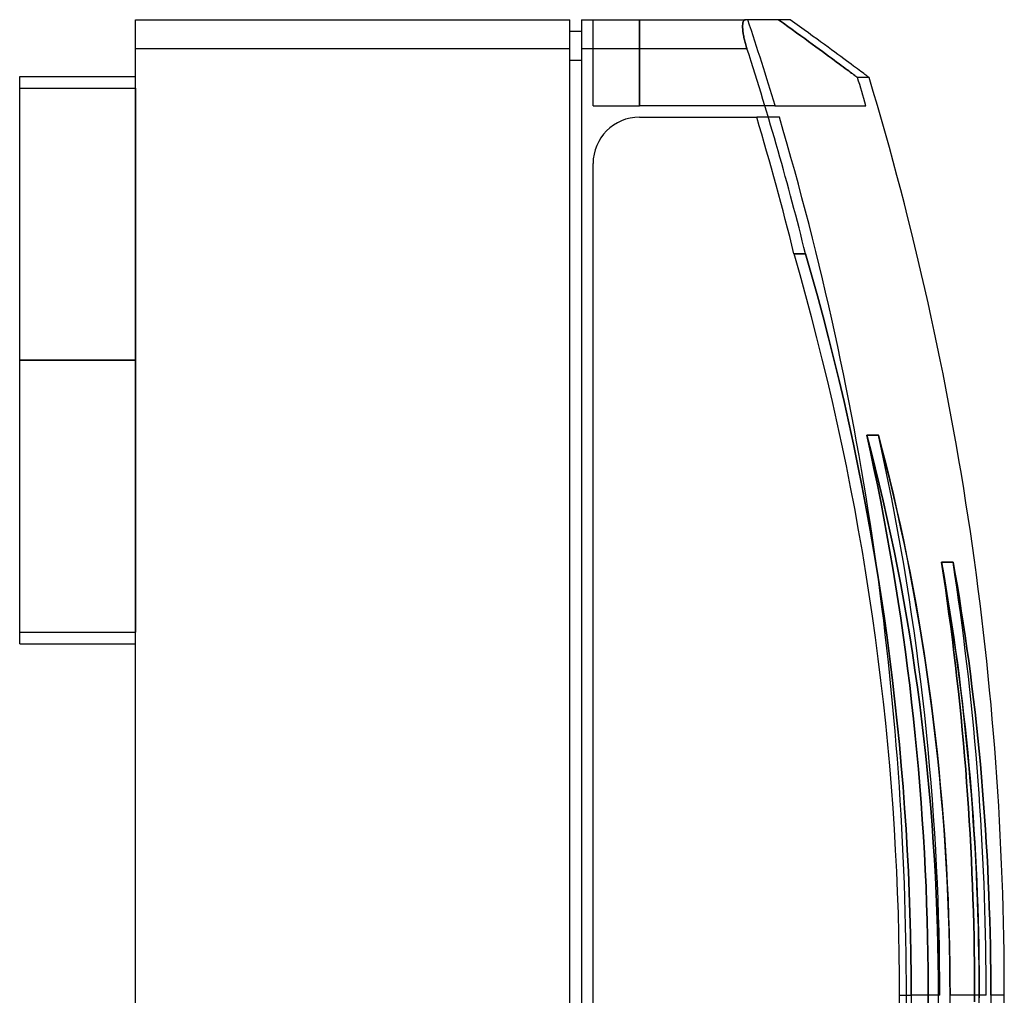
# Model space of a CAD drawing. Header units: millimetres. Extents: x -20 to 150, y -169 to 169.
# Tile 2 of 2: x -20 to 150, y 0 to 169. Entities that reach past the tile are written whole.
import ezdxf

# ---------------------------------------------------------------- set-up
doc = ezdxf.new("R2010")
doc.units = ezdxf.units.MM
doc.layers.add('MAIN-1', color=7, linetype='Continuous')
doc.layers.add('MAIN-2', color=7, linetype='Continuous')

msp = doc.modelspace()

# ---------------------------------------------------------------- linework, layer by layer
at = {"layer": 'MAIN-1'}
for p, q in [((0, 163.5), (0, 168.5)), ((0, 168.5), (75, 168.5)), ((75, 163.5), (75, 168.5)), ((77, 168.5), (105.31, 168.5)), ((77, 168.5), (77, 163.5)), ((105.01, 168.33), (104.97, 168.26)), ((105.05, 168.38), (105.01, 168.33)), ((105.1, 168.42), (105.05, 168.38)), ((105.15, 168.46), (105.1, 168.42)), ((105.2, 168.48), (105.15, 168.46)), ((105.25, 168.5), (105.2, 168.48)), ((105.31, 168.5), (105.25, 168.5)), ((113.04, 168.5), (105.31, 168.5)), ((113.86, 167.9), (113.04, 168.5)), ((104.83, 167.66), (104.82, 167.53)), ((104.82, 167.53), (104.82, 167.4)), ((104.82, 167.4), (104.82, 167.25)), ((104.82, 167.25), (104.82, 167.1)), ((104.82, 167.1), (104.83, 166.94)), ((104.84, 167.79), (104.83, 167.66)), ((104.83, 166.94), (104.84, 166.78)), ((104.86, 167.9), (104.84, 167.79)), ((104.84, 166.78), (104.86, 166.61)), ((104.88, 168), (104.86, 167.9)), ((104.86, 166.61), (104.88, 166.43)), ((104.91, 168.1), (104.88, 168)), ((104.94, 168.19), (104.91, 168.1)), ((104.97, 168.26), (104.94, 168.19)), ((114.66, 167.32), (113.86, 167.9)), ((115.44, 166.76), (114.66, 167.32)), ((116.19, 166.21), (115.44, 166.76)), ((75, 166.5), (77, 166.5)), ((104.88, 166.43), (104.91, 166.24)), ((104.91, 166.24), (104.94, 166.05)), ((104.94, 166.05), (104.97, 165.85)), ((104.97, 165.85), (105.01, 165.64)), ((105.01, 165.64), (105.05, 165.44)), ((105.05, 165.44), (105.1, 165.22)), ((105.1, 165.22), (105.15, 165.01)), ((105.15, 165.01), (105.2, 164.79)), ((116.91, 165.68), (116.19, 166.21)), ((117.61, 165.17), (116.91, 165.68)), ((118.29, 164.68), (117.61, 165.17)), ((0, -163.5), (0, 163.5)), ((0, 163.5), (75, 163.5)), ((75, -163.5), (75, 163.5)), ((77, 163.5), (77, -163.5)), ((77, 163.5), (105.57, 163.5)), ((105.2, 164.79), (105.26, 164.58)), ((105.26, 164.58), (105.32, 164.36)), ((105.32, 164.36), (105.38, 164.14)), ((105.38, 164.14), (105.44, 163.92)), ((105.44, 163.92), (105.51, 163.71)), ((105.51, 163.71), (105.57, 163.5)), ((118.93, 164.21), (118.29, 164.68)), ((119.56, 163.75), (118.93, 164.21)), ((120.15, 163.31), (119.56, 163.75)), ((120.72, 162.9), (120.15, 163.31)), ((75, 161.5), (77, 161.5)), ((121.26, 162.5), (120.72, 162.9)), ((121.78, 162.12), (121.26, 162.5)), ((122.27, 161.76), (121.78, 162.12)), ((122.73, 161.41), (122.27, 161.76)), ((123.17, 161.09), (122.73, 161.41)), ((123.58, 160.79), (123.17, 161.09)), ((123.96, 160.5), (123.58, 160.79)), ((124.32, 160.24), (123.96, 160.5)), ((124.65, 159.99), (124.32, 160.24)), ((124.96, 159.77), (124.65, 159.99)), ((-20, 109.7), (-20, 158.7)), ((-20, 158.7), (0, 158.7)), ((125.24, 159.56), (124.96, 159.77)), ((125.49, 159.37), (125.24, 159.56)), ((125.72, 159.2), (125.49, 159.37)), ((125.93, 159.05), (125.72, 159.2)), ((126.1, 158.92), (125.93, 159.05)), ((126.26, 158.8), (126.1, 158.92)), ((126.39, 158.71), (126.26, 158.8)), ((126.49, 158.63), (126.39, 158.71)), ((126.47, 158.65), (126.55, 158.58)), ((126.57, 158.57), (126.49, 158.63)), ((126.55, 158.58), (126.61, 158.54)), ((126.63, 158.53), (126.57, 158.57)), ((126.61, 158.54), (126.65, 158.51)), ((126.66, 158.51), (126.63, 158.53)), ((126.65, 158.51), (126.67, 158.5)), ((126.67, 158.5), (126.66, 158.51)), ((87, 151.65), (107.25, 151.65)), ((79, -143.65), (79, 143.65)), ((114.73, 124.45), (113.69, 128.06)), ((113.69, 128.06), (115.69, 128.06)), ((115.69, 128.06), (116.73, 124.45)), ((115.74, 120.82), (114.73, 124.45)), ((116.73, 124.45), (117.74, 120.82)), ((116.71, 117.19), (115.74, 120.82)), ((117.74, 120.82), (118.72, 117.18)), ((117.66, 113.54), (116.71, 117.19)), ((118.72, 117.18), (119.67, 113.53)), ((118.58, 109.88), (117.66, 113.54)), ((119.67, 113.53), (120.59, 109.87)), ((-20, 60.7), (-20, 109.7)), ((-20, 109.7), (0, 109.7)), ((119.47, 106.22), (118.58, 109.88)), ((120.59, 109.87), (121.48, 106.21)), ((120.33, 102.54), (119.47, 106.22)), ((121.48, 106.21), (122.33, 102.53)), ((121.16, 98.86), (120.33, 102.54)), ((122.33, 102.53), (123.16, 98.85)), ((121.96, 95.17), (121.16, 98.86)), ((123.16, 98.85), (123.96, 95.16)), ((128.86, 94.01), (128.26, 96.73)), ((128.26, 96.73), (128.93, 94.19)), ((122.73, 91.47), (121.96, 95.17)), ((123.96, 95.16), (124.73, 91.46)), ((129.44, 91.28), (128.86, 94.01)), ((128.93, 94.19), (129.59, 91.62)), ((123.47, 87.77), (122.73, 91.47)), ((124.73, 91.46), (125.47, 87.76)), ((130.01, 88.52), (129.44, 91.28)), ((129.59, 91.62), (130.23, 89.03)), ((130.57, 85.74), (130.01, 88.52)), ((130.23, 89.03), (130.85, 86.41)), ((124.17, 84.06), (123.47, 87.77)), ((125.47, 87.76), (126.17, 84.06)), ((131.11, 82.94), (130.57, 85.74)), ((130.85, 86.41), (131.46, 83.76)), ((124.85, 80.36), (124.17, 84.06)), ((126.17, 84.06), (126.85, 80.35)), ((131.46, 83.76), (132.05, 81.09)), ((131.63, 80.13), (131.11, 82.94)), ((125.49, 76.65), (124.85, 80.36)), ((126.85, 80.35), (127.49, 76.64)), ((132.14, 77.29), (131.63, 80.13)), ((132.05, 81.09), (132.63, 78.4)), ((132.63, 78.4), (133.19, 75.68)), ((126.1, 72.94), (125.49, 76.65)), ((127.49, 76.64), (128.1, 72.93)), ((132.63, 74.45), (132.14, 77.29)), ((133.19, 75.68), (133.73, 72.95)), ((141.48, 72.66), (141.16, 74.82)), ((141.16, 74.82), (141.53, 72.74)), ((133.11, 71.59), (132.63, 74.45)), ((126.68, 69.22), (126.1, 72.94)), ((128.1, 72.93), (128.68, 69.22)), ((133.56, 68.71), (133.11, 71.59)), ((133.73, 72.95), (134.25, 70.2)), ((141.8, 70.49), (141.48, 72.66)), ((141.53, 72.74), (141.89, 70.64)), ((134.25, 70.2), (134.76, 67.43)), ((142.11, 68.31), (141.8, 70.49)), ((141.89, 70.64), (142.24, 68.53)), ((127.23, 65.51), (126.68, 69.22)), ((128.68, 69.22), (129.23, 65.51)), ((134, 65.83), (133.56, 68.71)), ((142.42, 66.12), (142.11, 68.31)), ((142.24, 68.53), (142.58, 66.4)), ((134.76, 67.43), (135.24, 64.65)), ((142.58, 66.4), (142.91, 64.26)), ((127.75, 61.8), (127.23, 65.51)), ((129.23, 65.51), (129.75, 61.81)), ((134.42, 62.93), (134, 65.83)), ((135.24, 64.65), (135.7, 61.85)), ((142.71, 63.92), (142.42, 66.12)), ((134.83, 60.03), (134.42, 62.93)), ((143, 61.71), (142.71, 63.92)), ((142.91, 64.26), (143.24, 62.1)), ((128.24, 58.1), (127.75, 61.8)), ((129.75, 61.81), (130.24, 58.1)), ((135.7, 61.85), (136.15, 59.04)), ((143.27, 59.5), (143, 61.71)), ((143.24, 62.1), (143.55, 59.92)), ((-20, 60.7), (0, 60.7)), ((135.21, 57.12), (134.83, 60.03)), ((143.55, 59.92), (143.85, 57.74)), ((128.7, 54.4), (128.24, 58.1)), ((130.24, 58.1), (130.7, 54.4)), ((136.15, 59.04), (136.57, 56.22)), ((143.54, 57.27), (143.27, 59.5)), ((135.58, 54.21), (135.21, 57.12)), ((136.57, 56.22), (136.98, 53.39)), ((143.79, 55.04), (143.54, 57.27)), ((143.85, 57.74), (144.14, 55.54)), ((130.7, 54.4), (131.12, 50.71)), ((144.04, 52.8), (143.79, 55.04)), ((144.14, 55.54), (144.42, 53.33)), ((129.12, 50.7), (128.7, 54.4)), ((135.92, 51.3), (135.58, 54.21)), ((136.98, 53.39), (137.36, 50.56)), ((144.28, 50.56), (144.04, 52.8)), ((144.42, 53.33), (144.69, 51.11)), ((136.25, 48.38), (135.92, 51.3)), ((144.69, 51.11), (144.95, 48.88)), ((129.52, 47.01), (129.12, 50.7)), ((131.12, 50.71), (131.52, 47.01)), ((137.36, 50.56), (137.72, 47.71)), ((144.5, 48.32), (144.28, 50.56)), ((136.56, 45.46), (136.25, 48.38)), ((137.72, 47.71), (138.06, 44.86)), ((144.72, 46.07), (144.5, 48.32)), ((144.95, 48.88), (145.2, 46.65)), ((129.88, 43.32), (129.52, 47.01)), ((131.52, 47.01), (131.88, 43.33)), ((144.93, 43.82), (144.72, 46.07)), ((145.2, 46.65), (145.43, 44.41)), ((136.85, 42.54), (136.56, 45.46)), ((138.06, 44.86), (138.38, 42.01)), ((145.43, 44.41), (145.65, 42.16)), ((130.21, 39.65), (129.88, 43.32)), ((131.88, 43.33), (132.21, 39.66)), ((137.11, 39.63), (136.85, 42.54)), ((145.12, 41.57), (144.93, 43.82)), ((138.38, 42.01), (138.67, 39.16)), ((145.31, 39.32), (145.12, 41.57)), ((145.65, 42.16), (145.87, 39.91)), ((130.52, 35.98), (130.21, 39.65)), ((132.21, 39.66), (132.52, 35.99)), ((137.36, 36.72), (137.11, 39.63)), ((138.67, 39.16), (138.95, 36.31)), ((145.48, 37.07), (145.31, 39.32)), ((145.87, 39.91), (146.07, 37.66)), ((146.07, 37.66), (146.25, 35.4)), ((130.79, 32.32), (130.52, 35.98)), ((132.52, 35.99), (132.79, 32.33)), ((137.59, 33.81), (137.36, 36.72)), ((138.95, 36.31), (139.21, 33.46)), ((145.64, 34.83), (145.48, 37.07)), ((145.8, 32.59), (145.64, 34.83)), ((146.25, 35.4), (146.43, 33.15)), ((131.03, 28.67), (130.79, 32.32)), ((132.79, 32.33), (133.03, 28.68)), ((137.8, 30.92), (137.59, 33.81)), ((139.21, 33.46), (139.44, 30.61)), ((145.94, 30.35), (145.8, 32.59)), ((146.43, 33.15), (146.59, 30.89)), ((137.99, 28.03), (137.8, 30.92)), ((139.44, 30.61), (139.65, 27.77)), ((146.59, 30.89), (146.75, 28.64)), ((146.07, 28.11), (145.94, 30.35)), ((131.24, 25.04), (131.03, 28.67)), ((133.03, 28.68), (133.24, 25.05)), ((138.16, 25.15), (137.99, 28.03)), ((139.65, 27.77), (139.84, 24.93)), ((146.2, 25.89), (146.07, 28.11)), ((146.75, 28.64), (146.89, 26.39)), ((146.31, 23.67), (146.2, 25.89)), ((146.89, 26.39), (147.02, 24.14)), ((131.43, 21.41), (131.24, 25.04)), ((133.24, 25.05), (133.43, 21.42)), ((138.31, 22.29), (138.16, 25.15)), ((139.84, 24.93), (140.01, 22.1)), ((147.02, 24.14), (147.13, 21.89)), ((138.45, 19.44), (138.31, 22.29)), ((140.01, 22.1), (140.16, 19.29)), ((146.41, 21.46), (146.31, 23.67)), ((131.58, 17.8), (131.43, 21.41)), ((133.43, 21.42), (133.58, 17.81)), ((146.5, 19.25), (146.41, 21.46)), ((147.13, 21.89), (147.24, 19.66)), ((138.56, 16.6), (138.45, 19.44)), ((140.16, 19.29), (140.28, 16.48)), ((146.58, 17.06), (146.5, 19.25)), ((147.24, 19.66), (147.33, 17.43)), ((131.71, 14.21), (131.58, 17.8)), ((133.58, 17.81), (133.71, 14.22)), ((146.65, 14.88), (146.58, 17.06)), ((147.33, 17.43), (147.41, 15.21)), ((138.66, 13.78), (138.56, 16.6)), ((140.28, 16.48), (140.39, 13.69)), ((131.8, 10.63), (131.71, 14.21)), ((133.71, 14.22), (133.8, 10.64)), ((138.73, 10.98), (138.66, 13.78)), ((140.39, 13.69), (140.48, 10.91)), ((146.71, 12.71), (146.65, 14.88)), ((147.41, 15.21), (147.48, 13)), ((146.76, 10.55), (146.71, 12.71)), ((147.48, 13), (147.54, 10.8)), ((131.87, 7.07), (131.8, 10.63)), ((133.8, 10.64), (133.87, 7.07)), ((138.79, 8.2), (138.73, 10.98)), ((140.48, 10.91), (140.54, 8.16)), ((146.8, 8.41), (146.76, 10.55)), ((147.54, 10.8), (147.59, 8.61)), ((147.59, 8.61), (147.63, 6.43)), ((131.91, 3.52), (131.87, 7.07)), ((133.87, 7.07), (133.91, 3.53)), ((138.83, 5.45), (138.79, 8.2)), ((140.54, 8.16), (140.59, 5.42)), ((146.83, 6.28), (146.8, 8.41)), ((138.86, 2.71), (138.83, 5.45)), ((140.59, 5.42), (140.62, 2.7)), ((146.86, 4.17), (146.83, 6.28)), ((147.63, 6.43), (147.65, 4.27)), ((131.93, 0), (131.91, 3.52)), ((133.91, 3.53), (133.93, 0)), ((146.87, 2.08), (146.86, 4.17)), ((147.65, 4.27), (147.67, 2.13)), ((138.87, 0), (138.86, 2.71)), ((140.62, 2.7), (140.63, 0)), ((146.87, 0), (146.87, 2.08)), ((147.67, 2.13), (147.67, 0)), ((131.91, -3.63), (131.93, 0)), ((133.93, 0), (133.91, -3.63)), ((138.87, 0), (133.93, 0)), ((146.87, 0), (140.63, 0)), ((150, 0), (147.67, 0)), ((147.67, 0), (147.67, -2.13))]:
    msp.add_line(p, q, dxfattribs=at)
for centre, radius, start, end in [((-400, 0), 531.35, 13.9463, 17.921), ((-400, 0), 550, 0, 16.7492), ((87, 143.65), 8, 90, 180), ((-402, 0), 531.35, 13.9463, 16.5829), ((-400, 0), 550, 343.2508, 0)]:
    msp.add_arc(centre, radius, start, end, dxfattribs=at)
at = {"layer": 'MAIN-2'}
for p, q in [((0, 168.5), (0, 168.5)), ((75, 168.5), (75, 168.5)), ((77, 168.5), (77, 168.5)), ((79, 153.65), (79, 168.5)), ((79, 168.5), (79, 168.5)), ((87, 153.65), (87, 168.5)), ((87, 168.5), (87, 153.65)), ((104.97, 168.26), (105.01, 168.33)), ((105.01, 168.33), (105.05, 168.38)), ((105.05, 168.38), (105.1, 168.42)), ((105.1, 168.42), (105.15, 168.46)), ((105.15, 168.46), (105.2, 168.48)), ((105.2, 168.48), (105.25, 168.5)), ((105.25, 168.5), (105.31, 168.5)), ((111.04, 168.5), (111.85, 167.91)), ((111.85, 167.91), (111.04, 168.5)), ((104.82, 167.53), (104.83, 167.66)), ((104.82, 167.4), (104.82, 167.53)), ((104.82, 167.25), (104.82, 167.4)), ((104.82, 167.1), (104.82, 167.25)), ((104.83, 166.94), (104.82, 167.1)), ((104.83, 167.66), (104.84, 167.79)), ((104.84, 166.78), (104.83, 166.94)), ((104.84, 167.79), (104.86, 167.9)), ((104.86, 166.61), (104.84, 166.78)), ((104.86, 167.9), (104.88, 168)), ((104.88, 166.43), (104.86, 166.61)), ((104.88, 168), (104.91, 168.1)), ((104.91, 168.1), (104.94, 168.19)), ((104.94, 168.19), (104.97, 168.26)), ((111.85, 167.91), (112.63, 167.34)), ((112.63, 167.34), (111.85, 167.91)), ((112.63, 167.34), (113.4, 166.79)), ((113.4, 166.79), (112.63, 167.34)), ((113.4, 166.79), (114.14, 166.25)), ((114.14, 166.25), (113.4, 166.79)), ((75, 166.5), (75, 166.5)), ((77, 166.5), (77, 166.5)), ((104.91, 166.24), (104.88, 166.43)), ((104.94, 166.05), (104.91, 166.24)), ((104.97, 165.85), (104.94, 166.05)), ((105.01, 165.64), (104.97, 165.85)), ((105.05, 165.44), (105.01, 165.64)), ((105.1, 165.22), (105.05, 165.44)), ((105.15, 165.01), (105.1, 165.22)), ((105.2, 164.79), (105.15, 165.01)), ((114.14, 166.25), (114.85, 165.73)), ((114.85, 165.73), (114.14, 166.25)), ((114.85, 165.73), (115.54, 165.23)), ((115.54, 165.23), (114.85, 165.73)), ((115.54, 165.23), (116.2, 164.74)), ((116.2, 164.74), (115.54, 165.23)), ((0, 163.5), (75, 163.5)), ((77, 163.5), (105.57, 163.5)), ((105.26, 164.58), (105.2, 164.79)), ((105.32, 164.36), (105.26, 164.58)), ((105.38, 164.14), (105.32, 164.36)), ((105.44, 163.92), (105.38, 164.14)), ((105.51, 163.71), (105.44, 163.92)), ((105.57, 163.5), (105.51, 163.71)), ((116.2, 164.74), (116.84, 164.27)), ((116.84, 164.27), (116.2, 164.74)), ((116.84, 164.27), (117.46, 163.82)), ((117.46, 163.82), (116.84, 164.27)), ((117.46, 163.82), (118.04, 163.39)), ((118.04, 163.39), (117.46, 163.82)), ((118.04, 163.39), (118.61, 162.98)), ((118.61, 162.98), (118.04, 163.39)), ((75, 161.5), (77, 161.5)), ((118.61, 162.98), (119.15, 162.58)), ((119.15, 162.58), (118.61, 162.98)), ((119.15, 162.58), (119.66, 162.2)), ((119.66, 162.2), (119.15, 162.58)), ((119.66, 162.2), (120.15, 161.85)), ((120.15, 161.85), (119.66, 162.2)), ((120.15, 161.85), (120.61, 161.51)), ((120.61, 161.51), (120.15, 161.85)), ((120.61, 161.51), (121.04, 161.18)), ((121.04, 161.18), (120.61, 161.51)), ((121.04, 161.18), (121.46, 160.88)), ((121.46, 160.88), (121.04, 161.18)), ((121.46, 160.88), (121.84, 160.59)), ((121.84, 160.59), (121.46, 160.88)), ((121.84, 160.59), (122.2, 160.33)), ((122.2, 160.33), (121.84, 160.59)), ((122.2, 160.33), (122.54, 160.08)), ((122.54, 160.08), (122.2, 160.33)), ((122.54, 160.08), (122.85, 159.85)), ((122.85, 159.85), (122.54, 160.08)), ((122.85, 159.85), (123.13, 159.64)), ((123.13, 159.64), (122.85, 159.85)), ((123.13, 159.64), (123.39, 159.45)), ((123.39, 159.45), (123.13, 159.64)), ((123.39, 159.45), (123.63, 159.27)), ((123.63, 159.27), (123.39, 159.45)), ((123.63, 159.27), (123.84, 159.12)), ((123.84, 159.12), (123.63, 159.27)), ((123.84, 159.12), (124.02, 158.98)), ((124.02, 158.98), (123.84, 159.12)), ((124.02, 158.98), (124.19, 158.86)), ((124.19, 158.86), (124.02, 158.98)), ((124.19, 158.86), (124.32, 158.75)), ((124.32, 158.75), (124.19, 158.86)), ((124.32, 158.75), (124.44, 158.67)), ((124.44, 158.67), (124.32, 158.75)), ((124.44, 158.67), (124.53, 158.6)), ((124.53, 158.6), (124.44, 158.67)), ((124.53, 158.6), (124.6, 158.55)), ((124.6, 158.55), (124.53, 158.6)), ((124.6, 158.55), (124.64, 158.52)), ((124.64, 158.52), (124.6, 158.55)), ((124.64, 158.52), (124.66, 158.5)), ((124.66, 158.5), (124.64, 158.52)), ((124.66, 158.5), (124.66, 158.5)), ((126.67, 158.5), (124.67, 158.5)), ((-20, 156.7), (0, 156.7)), ((0, 156.7), (0, 109.7)), ((79, 153.65), (87, 153.65)), ((79, 153.65), (79, 153.65)), ((110.4, 153.65), (87, 153.65)), ((110.4, 153.65), (126.1, 153.65)), ((87, 151.65), (87, 151.65)), ((87, 151.65), (87, 151.65)), ((111.16, 151.65), (107.25, 151.65)), ((79, 143.65), (79, 143.65)), ((79, 143.65), (79, 143.65)), ((115.69, 128.06), (113.69, 128.06)), ((116.73, 124.45), (115.69, 128.06)), ((117.74, 120.82), (116.73, 124.45)), ((118.72, 117.18), (117.74, 120.82)), ((119.67, 113.53), (118.72, 117.18)), ((120.59, 109.87), (119.67, 113.53)), ((0, 109.7), (-20, 109.7)), ((-20, 109.7), (0, 109.7)), ((0, 109.7), (-20, 109.7)), ((0, 109.7), (0, 62.7)), ((121.48, 106.21), (120.59, 109.87)), ((122.33, 102.53), (121.48, 106.21)), ((123.16, 98.85), (122.33, 102.53)), ((123.96, 95.16), (123.16, 98.85)), ((126.26, 96.73), (126.89, 93.87)), ((126.26, 96.73), (128.26, 96.73)), ((127, 93.92), (126.26, 96.73)), ((128.26, 96.73), (126.26, 96.73)), ((126.89, 93.87), (126.26, 96.73)), ((126.26, 96.73), (127, 93.92)), ((128.95, 94.11), (128.26, 96.73)), ((124.73, 91.46), (123.96, 95.16)), ((126.89, 93.87), (127.5, 91.01)), ((127.5, 91.01), (126.89, 93.87)), ((127.71, 91.1), (127, 93.92)), ((127, 93.92), (127.71, 91.1)), ((129.62, 91.47), (128.95, 94.11)), ((125.47, 87.76), (124.73, 91.46)), ((127.5, 91.01), (128.09, 88.15)), ((128.09, 88.15), (127.5, 91.01)), ((128.41, 88.27), (127.71, 91.1)), ((127.71, 91.1), (128.41, 88.27)), ((130.28, 88.8), (129.62, 91.47)), ((130.92, 86.1), (130.28, 88.8)), ((126.17, 84.06), (125.47, 87.76)), ((128.09, 88.15), (128.66, 85.28)), ((128.66, 85.28), (128.09, 88.15)), ((129.08, 85.41), (128.41, 88.27)), ((128.41, 88.27), (129.08, 85.41)), ((128.66, 85.28), (129.21, 82.41)), ((129.21, 82.41), (128.66, 85.28)), ((129.73, 82.54), (129.08, 85.41)), ((129.08, 85.41), (129.73, 82.54)), ((131.55, 83.37), (130.92, 86.1)), ((126.85, 80.35), (126.17, 84.06)), ((132.16, 80.62), (131.55, 83.37)), ((129.21, 82.41), (129.74, 79.54)), ((129.74, 79.54), (129.21, 82.41)), ((130.36, 79.66), (129.73, 82.54)), ((129.73, 82.54), (130.36, 79.66)), ((127.49, 76.64), (126.85, 80.35)), ((132.75, 77.84), (132.16, 80.62)), ((129.74, 79.54), (130.25, 76.66)), ((130.25, 76.66), (129.74, 79.54)), ((130.97, 76.76), (130.36, 79.66)), ((130.36, 79.66), (130.97, 76.76)), ((128.1, 72.93), (127.49, 76.64)), ((130.25, 76.66), (130.74, 73.78)), ((130.74, 73.78), (130.25, 76.66)), ((131.55, 73.85), (130.97, 76.76)), ((130.97, 76.76), (131.55, 73.85)), ((133.32, 75.04), (132.75, 77.84)), ((133.87, 72.23), (133.32, 75.04)), ((139.16, 74.82), (139.49, 72.59)), ((139.16, 74.82), (141.16, 74.82)), ((139.54, 72.65), (139.16, 74.82)), ((141.16, 74.82), (139.16, 74.82)), ((139.49, 72.59), (139.16, 74.82)), ((139.16, 74.82), (139.54, 72.66)), ((141.53, 72.74), (141.16, 74.82)), ((130.74, 73.78), (131.22, 70.89)), ((131.22, 70.89), (130.74, 73.78)), ((132.12, 70.93), (131.55, 73.85)), ((131.55, 73.85), (132.12, 70.93)), ((128.68, 69.22), (128.1, 72.93)), ((134.4, 69.39), (133.87, 72.23)), ((139.49, 72.59), (139.82, 70.36)), ((139.82, 70.36), (139.49, 72.59)), ((139.54, 72.66), (139.91, 70.5)), ((139.92, 70.47), (139.54, 72.65)), ((141.89, 70.64), (141.53, 72.74)), ((131.22, 70.89), (131.67, 68)), ((131.67, 68), (131.22, 70.89)), ((132.65, 68), (132.12, 70.93)), ((132.12, 70.93), (132.65, 68)), ((139.82, 70.36), (140.14, 68.13)), ((140.14, 68.13), (139.82, 70.36)), ((139.91, 70.5), (140.27, 68.33)), ((140.28, 68.28), (139.92, 70.47)), ((142.24, 68.53), (141.89, 70.64)), ((129.23, 65.51), (128.68, 69.22)), ((131.67, 68), (132.11, 65.11)), ((132.11, 65.11), (131.67, 68)), ((134.91, 66.53), (134.4, 69.39)), ((140.14, 68.13), (140.45, 65.9)), ((140.45, 65.9), (140.14, 68.13)), ((140.27, 68.33), (140.62, 66.16)), ((140.63, 66.09), (140.28, 68.28)), ((142.58, 66.4), (142.24, 68.53)), ((133.17, 65.06), (132.65, 68)), ((132.65, 68), (133.17, 65.06)), ((135.41, 63.66), (134.91, 66.53)), ((142.91, 64.26), (142.58, 66.4)), ((129.75, 61.81), (129.23, 65.51)), ((132.11, 65.11), (132.52, 62.22)), ((132.52, 62.22), (132.11, 65.11)), ((133.66, 62.1), (133.17, 65.06)), ((133.17, 65.06), (133.66, 62.1)), ((140.45, 65.9), (140.74, 63.67)), ((140.74, 63.67), (140.45, 65.9)), ((140.62, 66.16), (140.95, 63.98)), ((140.97, 63.88), (140.63, 66.09)), ((135.88, 60.78), (135.41, 63.66)), ((140.74, 63.67), (141.03, 61.44)), ((141.03, 61.44), (140.74, 63.67)), ((140.95, 63.98), (141.28, 61.79)), ((141.3, 61.67), (140.97, 63.88)), ((143.24, 62.1), (142.91, 64.26)), ((-20, 62.7), (0, 62.7)), ((130.24, 58.1), (129.75, 61.81)), ((132.52, 62.22), (132.92, 59.33)), ((132.92, 59.33), (132.52, 62.22)), ((134.13, 59.15), (133.66, 62.1)), ((133.66, 62.1), (134.13, 59.15)), ((141.03, 61.44), (141.31, 59.2)), ((141.31, 59.2), (141.03, 61.44)), ((141.28, 61.79), (141.59, 59.6)), ((141.61, 59.45), (141.3, 61.67)), ((143.55, 59.92), (143.24, 62.1)), ((136.33, 57.88), (135.88, 60.78)), ((141.59, 59.6), (141.89, 57.4)), ((143.85, 57.74), (143.55, 59.92)), ((130.7, 54.4), (130.24, 58.1)), ((132.92, 59.33), (133.3, 56.43)), ((133.3, 56.43), (132.92, 59.33)), ((134.58, 56.18), (134.13, 59.15)), ((134.13, 59.15), (134.58, 56.18)), ((136.75, 54.98), (136.33, 57.88)), ((141.31, 59.2), (141.57, 56.97)), ((141.57, 56.97), (141.31, 59.2)), ((141.92, 57.22), (141.61, 59.45)), ((133.3, 56.43), (133.66, 53.54)), ((133.66, 53.54), (133.3, 56.43)), ((135, 53.21), (134.58, 56.18)), ((134.58, 56.18), (135, 53.21)), ((141.57, 56.97), (141.83, 54.73)), ((141.83, 54.73), (141.57, 56.97)), ((141.89, 57.4), (142.18, 55.2)), ((142.21, 54.99), (141.92, 57.22)), ((144.14, 55.54), (143.85, 57.74)), ((131.12, 50.71), (130.7, 54.4)), ((137.16, 52.06), (136.75, 54.98)), ((141.83, 54.73), (142.07, 52.5)), ((142.07, 52.5), (141.83, 54.73)), ((142.18, 55.2), (142.46, 53)), ((142.49, 52.75), (142.21, 54.99)), ((144.42, 53.33), (144.14, 55.54)), ((133.66, 53.54), (134, 50.64)), ((134, 50.64), (133.66, 53.54)), ((135.4, 50.23), (135, 53.21)), ((135, 53.21), (135.4, 50.23)), ((142.46, 53), (142.73, 50.79)), ((142.76, 50.5), (142.49, 52.75)), ((144.69, 51.11), (144.42, 53.33)), ((137.54, 49.14), (137.16, 52.06)), ((142.07, 52.5), (142.31, 50.26)), ((142.31, 50.26), (142.07, 52.5)), ((144.95, 48.88), (144.69, 51.11)), ((131.52, 47.01), (131.12, 50.71)), ((134, 50.64), (134.32, 47.74)), ((134.32, 47.74), (134, 50.64)), ((135.78, 47.25), (135.4, 50.23)), ((135.4, 50.23), (135.78, 47.25)), ((142.31, 50.26), (142.53, 48.02)), ((142.53, 48.02), (142.31, 50.26)), ((142.73, 50.79), (142.98, 48.58)), ((143.02, 48.25), (142.76, 50.5)), ((134.32, 47.74), (134.62, 44.84)), ((134.62, 44.84), (134.32, 47.74)), ((137.9, 46.21), (137.54, 49.14)), ((142.53, 48.02), (142.75, 45.79)), ((142.75, 45.79), (142.53, 48.02)), ((142.98, 48.58), (143.23, 46.36)), ((143.27, 45.99), (143.02, 48.25)), ((145.2, 46.65), (144.95, 48.88)), ((131.88, 43.33), (131.52, 47.01)), ((136.13, 44.27), (135.78, 47.25)), ((135.78, 47.25), (136.13, 44.27)), ((138.24, 43.27), (137.9, 46.21)), ((143.23, 46.36), (143.46, 44.14)), ((143.5, 43.73), (143.27, 45.99)), ((145.43, 44.41), (145.2, 46.65)), ((134.62, 44.84), (134.9, 41.94)), ((134.9, 41.94), (134.62, 44.84)), ((136.46, 41.28), (136.13, 44.27)), ((136.13, 44.27), (136.46, 41.28)), ((142.75, 45.79), (142.95, 43.55)), ((142.95, 43.55), (142.75, 45.79)), ((145.65, 42.16), (145.43, 44.41)), ((132.21, 39.66), (131.88, 43.33)), ((138.56, 40.34), (138.24, 43.27)), ((142.95, 43.55), (143.14, 41.31)), ((143.14, 41.31), (142.95, 43.55)), ((143.46, 44.14), (143.68, 41.92)), ((143.72, 41.46), (143.5, 43.73)), ((134.9, 41.94), (135.17, 39.04)), ((135.17, 39.04), (134.9, 41.94)), ((136.76, 38.3), (136.46, 41.28)), ((136.46, 41.28), (136.76, 38.3)), ((143.14, 41.31), (143.33, 39.07)), ((143.33, 39.07), (143.14, 41.31)), ((143.68, 41.92), (143.88, 39.7)), ((143.93, 39.19), (143.72, 41.46)), ((145.87, 39.91), (145.65, 42.16)), ((132.52, 35.99), (132.21, 39.66)), ((138.85, 37.4), (138.56, 40.34)), ((143.88, 39.7), (144.08, 37.48)), ((144.13, 36.92), (143.93, 39.19)), ((146.07, 37.66), (145.87, 39.91)), ((135.17, 39.04), (135.41, 36.14)), ((135.41, 36.14), (135.17, 39.04)), ((137.04, 35.32), (136.76, 38.3)), ((136.76, 38.3), (137.04, 35.32)), ((143.33, 39.07), (143.5, 36.84)), ((143.5, 36.84), (143.33, 39.07)), ((144.08, 37.48), (144.27, 35.26)), ((146.25, 35.4), (146.07, 37.66)), ((132.79, 32.33), (132.52, 35.99)), ((135.41, 36.14), (135.63, 33.24)), ((135.63, 33.24), (135.41, 36.14)), ((139.12, 34.46), (138.85, 37.4)), ((143.5, 36.84), (143.66, 34.6)), ((143.66, 34.6), (143.5, 36.84)), ((144.31, 34.64), (144.13, 36.92)), ((137.3, 32.33), (137.04, 35.32)), ((137.04, 35.32), (137.3, 32.33)), ((139.37, 31.53), (139.12, 34.46)), ((143.66, 34.6), (143.81, 32.36)), ((143.81, 32.36), (143.66, 34.6)), ((144.27, 35.26), (144.44, 33.03)), ((144.49, 32.36), (144.31, 34.64)), ((146.43, 33.15), (146.25, 35.4)), ((133.03, 28.68), (132.79, 32.33)), ((135.63, 33.24), (135.84, 30.34)), ((135.84, 30.34), (135.63, 33.24)), ((137.53, 29.36), (137.3, 32.33)), ((137.3, 32.33), (137.53, 29.36)), ((143.81, 32.36), (143.96, 30.12)), ((143.96, 30.12), (143.81, 32.36)), ((144.44, 33.03), (144.6, 30.81)), ((144.65, 30.08), (144.49, 32.36)), ((146.59, 30.89), (146.43, 33.15)), ((139.59, 28.6), (139.37, 31.53)), ((144.6, 30.81), (144.75, 28.59)), ((146.75, 28.64), (146.59, 30.89)), ((135.84, 30.34), (136.03, 27.44)), ((136.03, 27.44), (135.84, 30.34)), ((137.74, 26.38), (137.53, 29.36)), ((137.53, 29.36), (137.74, 26.38)), ((143.96, 30.12), (144.09, 27.89)), ((144.09, 27.89), (143.96, 30.12)), ((144.8, 27.8), (144.65, 30.08)), ((133.24, 25.05), (133.03, 28.68)), ((136.03, 27.44), (136.2, 24.55)), ((136.2, 24.55), (136.03, 27.44)), ((139.79, 25.68), (139.59, 28.6)), ((144.09, 27.89), (144.21, 25.65)), ((144.21, 25.65), (144.09, 27.89)), ((144.75, 28.59), (144.89, 26.37)), ((144.94, 25.51), (144.8, 27.8)), ((146.89, 26.39), (146.75, 28.64)), ((137.93, 23.41), (137.74, 26.38)), ((137.74, 26.38), (137.93, 23.41)), ((139.97, 22.77), (139.79, 25.68)), ((144.21, 25.65), (144.32, 23.41)), ((144.32, 23.41), (144.21, 25.65)), ((144.89, 26.37), (145.01, 24.15)), ((145.06, 23.23), (144.94, 25.51)), ((147.02, 24.14), (146.89, 26.39)), ((133.43, 21.42), (133.24, 25.05)), ((136.2, 24.55), (136.34, 21.65)), ((136.34, 21.65), (136.2, 24.55)), ((145.01, 24.15), (145.13, 21.93)), ((147.13, 21.89), (147.02, 24.14)), ((138.1, 20.45), (137.93, 23.41)), ((137.93, 23.41), (138.1, 20.45)), ((140.13, 19.87), (139.97, 22.77)), ((144.32, 23.41), (144.42, 21.18)), ((144.42, 21.18), (144.32, 23.41)), ((145.18, 20.94), (145.06, 23.23)), ((133.58, 17.81), (133.43, 21.42)), ((136.34, 21.65), (136.48, 18.76)), ((136.48, 18.76), (136.34, 21.65)), ((138.24, 17.5), (138.1, 20.45)), ((138.1, 20.45), (138.24, 17.5)), ((144.42, 21.18), (144.51, 18.94)), ((144.51, 18.94), (144.42, 21.18)), ((145.13, 21.93), (145.23, 19.72)), ((145.28, 18.66), (145.18, 20.94)), ((147.24, 19.66), (147.13, 21.89)), ((136.48, 18.76), (136.59, 15.86)), ((136.59, 15.86), (136.48, 18.76)), ((140.26, 16.98), (140.13, 19.87)), ((144.51, 18.94), (144.59, 16.71)), ((144.59, 16.71), (144.51, 18.94)), ((145.23, 19.72), (145.33, 17.5)), ((147.33, 17.43), (147.24, 19.66)), ((133.71, 14.22), (133.58, 17.81)), ((138.36, 14.55), (138.24, 17.5)), ((138.24, 17.5), (138.36, 14.55)), ((145.37, 16.37), (145.28, 18.66)), ((145.33, 17.5), (145.41, 15.28)), ((147.41, 15.21), (147.33, 17.43)), ((136.59, 15.86), (136.68, 12.97)), ((136.68, 12.97), (136.59, 15.86)), ((140.38, 14.1), (140.26, 16.98)), ((144.59, 16.71), (144.66, 14.48)), ((144.66, 14.48), (144.59, 16.71)), ((145.45, 14.09), (145.37, 16.37)), ((133.8, 10.64), (133.71, 14.22)), ((138.46, 11.62), (138.36, 14.55)), ((138.36, 14.55), (138.46, 11.62)), ((140.47, 11.24), (140.38, 14.1)), ((144.66, 14.48), (144.72, 12.25)), ((144.72, 12.25), (144.66, 14.48)), ((145.41, 15.28), (145.48, 13.05)), ((145.52, 11.81), (145.45, 14.09)), ((147.48, 13), (147.41, 15.21)), ((136.68, 12.97), (136.75, 10.09)), ((136.75, 10.09), (136.68, 12.97)), ((144.72, 12.25), (144.77, 10.02)), ((144.77, 10.02), (144.72, 12.25)), ((145.48, 13.05), (145.54, 10.82)), ((147.54, 10.8), (147.48, 13)), ((133.87, 7.07), (133.8, 10.64)), ((138.53, 8.69), (138.46, 11.62)), ((138.46, 11.62), (138.53, 8.69)), ((140.54, 8.4), (140.47, 11.24)), ((145.57, 9.53), (145.52, 11.81)), ((145.54, 10.82), (145.59, 8.58)), ((147.59, 8.61), (147.54, 10.8)), ((136.75, 10.09), (136.81, 7.2)), ((136.81, 7.2), (136.75, 10.09)), ((138.59, 5.78), (138.53, 8.69)), ((138.53, 8.69), (138.59, 5.78)), ((144.77, 10.02), (144.81, 7.79)), ((144.81, 7.79), (144.77, 10.02)), ((145.61, 7.25), (145.57, 9.53)), ((145.59, 8.58), (145.63, 6.33)), ((147.63, 6.43), (147.59, 8.61)), ((133.91, 3.53), (133.87, 7.07)), ((136.81, 7.2), (136.85, 4.32)), ((136.85, 4.32), (136.81, 7.2)), ((140.59, 5.58), (140.54, 8.4)), ((144.81, 7.79), (144.84, 5.56)), ((144.84, 5.56), (144.81, 7.79)), ((145.64, 4.98), (145.61, 7.25)), ((138.62, 2.88), (138.59, 5.78)), ((138.59, 5.78), (138.62, 2.88)), ((140.62, 2.78), (140.59, 5.58)), ((144.84, 5.56), (144.86, 3.34)), ((144.86, 3.34), (144.84, 5.56)), ((145.63, 6.33), (145.65, 4.08)), ((147.65, 4.27), (147.63, 6.43)), ((133.93, 0), (133.91, 3.53)), ((136.85, 4.32), (136.87, 1.44)), ((136.87, 1.44), (136.85, 4.32)), ((145.66, 2.71), (145.64, 4.98)), ((145.65, 4.08), (145.67, 1.82)), ((147.67, 2.13), (147.65, 4.27)), ((138.63, 0), (138.62, 2.88)), ((138.62, 2.88), (138.63, 0)), ((140.63, 0), (140.62, 2.78)), ((144.86, 3.34), (144.87, 1.11)), ((144.87, 1.11), (144.86, 3.34)), ((145.67, 0.44), (145.66, 2.71)), ((145.67, 1.82), (145.67, -0.44)), ((147.67, 0), (147.67, 2.13)), ((131.93, 0), (133.93, 0)), ((131.93, 0), (133.1, 0)), ((136.87, 1.44), (136.87, -1.44)), ((136.87, -1.44), (136.87, 1.44)), ((138.62, -2.88), (138.63, 0)), ((140.62, -2.7), (140.63, 0)), ((144.87, 1.11), (144.87, -1.11)), ((144.87, -1.11), (144.87, 1.11)), ((145.67, -1.82), (145.67, 0.44))]:
    msp.add_line(p, q, dxfattribs=at)
for centre, radius, start, end in [((-402, 0), 534.95, 16.6919, 18.3599), ((-402, 0), 534.95, 16.6919, 18.3599), ((-400, 0), 531.35, 13.9463, 17.921), ((-402, 0), 550, 16.2222, 16.7492), ((-402, 0), 535.1, 0, 16.4635), ((-402, 0), 535.1, 0, 16.4635), ((-402, 0), 535.1, 343.5365, 0)]:
    msp.add_arc(centre, radius, start, end, dxfattribs=at)

doc.saveas('drawing.dxf')
